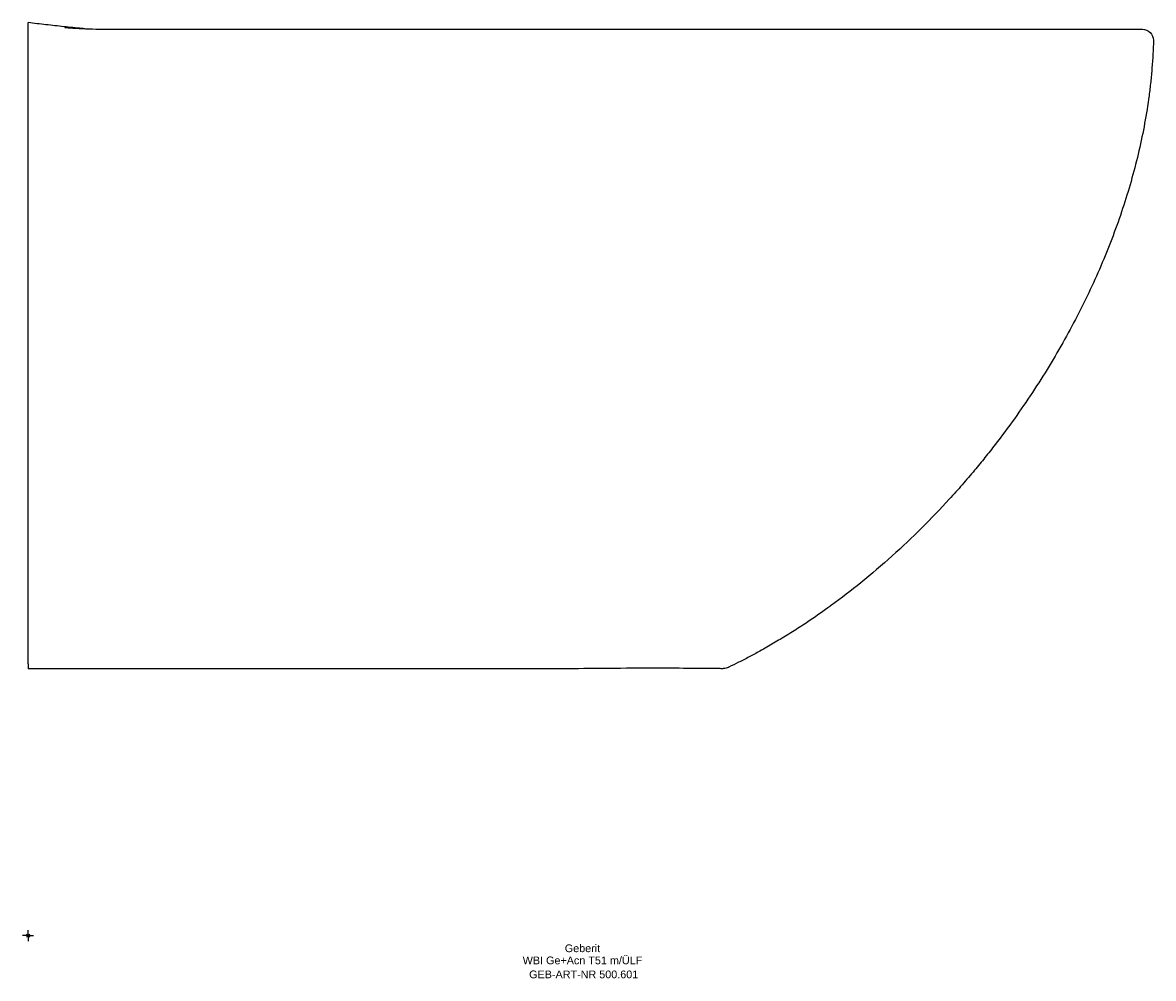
# Model space of a CAD drawing. Header units: millimetres. Extents: x -2 to 510, y -19 to 414.
import ezdxf
from ezdxf.enums import TextEntityAlignment as Align

# ---------------------------------------------------------------- set-up
doc = ezdxf.new("R2010")
doc.units = ezdxf.units.MM
doc.layers.get('0').update_dxf_attribs({"linetype": 'CONTINUOUS'})
for name, color, linetype, lineweight in [('Arbeitspunkt(DIN)', 7, 'CONTINUOUS', 25), ('GEB-ART-NR', 1, 'CONTINUOUS', 18), ('GEB-BEZUG', 2, 'CONTINUOUS', 25), ('GEB-TEXT', 5, 'CONTINUOUS', 18)]:
    doc.layers.add(name, color=color, linetype=linetype, lineweight=lineweight)
doc.layers.add('GEB-KONTUR-A', color=5, linetype='CONTINUOUS')
doc.styles.get("Standard").update_dxf_attribs({"font": 'arial.ttf'})

# ---------------------------------------------------------------- blocks, each defined once
blk = doc.blocks.new('Einfügepunkt')
at = {"layer": 'GEB-BEZUG'}
for p, q in [((-0.71, -0.71), (0.71, 0.71)), ((-0.71, 0.71), (0.71, -0.71))]:
    blk.add_line(p, q, dxfattribs=at)

msp = doc.modelspace()

# ---------------------------------------------------------------- linework, layer by layer
at = {"layer": 'Arbeitspunkt(DIN)', "ltscale": 25}
for q in [(-2.5, 0), (0, 2.5), (0, -2.5), (2.5, 0)]:
    msp.add_line((0, 0), q, dxfattribs=at)
at = {"layer": 'GEB-KONTUR-A', "ltscale": 25}
for p, q in [((0, 410.98), (0, 413.99)), ((0, 405.99), (0, 410.98)), ((505, 410.99), (505, 410.99)), ((0, 123.21), (0, 405.99)), ((0, 164.15), (0, 164.15)), ((0, 139.87), (0, 139.87)), ((0, 123.21), (0, 120.99)), ((242.65, 120.99), (242.65, 120.99))]:
    msp.add_line(p, q, dxfattribs=at)
msp.add_ellipse((247.03, 128), major_axis=(0.05, -7), ratio=0.135953, start_param=6.283119, end_param=6.283121, dxfattribs=at)
for points, knots in [([(24.94, 411.27), (24.73, 411.29), (21.81, 411.53), (16.19, 412.1), (8.09, 413.02), (2.69, 413.66), (0, 413.99)], [0.8005685, 0.8005685, 0.8005685, 0.8005685, 0.8056161, 0.8704107, 0.9352054, 1, 1, 1, 1]), ([(16.6, 411.81), (16.6, 411.81), (16.65, 411.8), (17.06, 411.77), (17.82, 411.71), (20.68, 411.5), (23.32, 411.33), (30.18, 411.05), (34.59, 410.98), (37.74, 410.98)], [8.374232, 8.374232, 8.374232, 8.374232, 8.753267, 8.753267, 10.15441, 10.15441, 13.053092, 13.053092, 17.373573, 17.373573, 17.373573, 17.373573]), ([(24.94, 411.27), (25.31, 411.25), (25.69, 411.24), (30.18, 411.05), (34.59, 410.98), (37.74, 410.98)], [12.649928, 12.649928, 12.649928, 12.649928, 13.053092, 13.053092, 17.373573, 17.373573, 17.373573, 17.373573]), ([(37.74, 410.98), (38.7, 410.98), (41.44, 410.98), (44.19, 410.98), (45.98, 410.98)], [0.5629056, 0.5629056, 0.5629056, 0.5629056, 0.605442, 0.6855789, 0.6855789, 0.6855789, 0.6855789]), ([(45.98, 410.98), (79.31, 410.99), (112.65, 410.99), (195.98, 410.99), (245.98, 410.98), (319.14, 410.98), (342.54, 410.98), (383.01, 410.98), (400.44, 410.98), (427.17, 410.98), (437.49, 410.98), (456.1, 410.98), (464.51, 410.98), (478.93, 410.98), (485.05, 410.98), (495, 410.98), (498.87, 410.98), (503.08, 410.99), (504.17, 410.99), (504.67, 410.99)], [0, 0, 0, 0, 10, 10, 25.000006, 25.000006, 31.949341, 31.949341, 37.319324, 37.319324, 41.01203, 41.01203, 44.662136, 44.662136, 48.266722, 48.266722, 51.930058, 51.930058, 54.425749, 54.425749, 54.425749, 54.425749]), ([(505, 410.99), (506.31, 410.99), (508.92, 409.9), (510, 407.29), (510, 405.99)], [0, 0, 0, 0, 0.5, 1, 1, 1, 1]), ([(510, 405.99), (510, 403.88), (509.82, 399.67), (509.4, 393.38), (508.8, 387.1), (507.8, 378.75), (506.14, 368.34), (502.7, 351.76), (496.94, 331.16), (487.83, 306.63), (476.55, 282.29), (465.34, 262.18), (455.24, 246.23), (447.1, 234.36), (439.82, 224.55), (433.7, 216.77), (428.76, 210.73), (423.39, 204.44), (419.48, 200.06), (413.49, 193.5), (409.32, 189.14), (400.67, 180.53), (396.19, 176.28), (386.96, 167.97), (382.21, 163.9), (373.02, 156.47), (368.61, 153.07), (363.59, 149.4), (363.05, 149), (359.48, 146.43), (356.43, 144.31), (351.31, 140.88), (349.26, 139.54), (345.1, 136.9), (343.01, 135.6), (338.9, 133.13), (336.88, 131.95), (333.78, 130.18), (332.7, 129.58), (329.99, 128.08), (328.36, 127.2), (325.16, 125.51), (323.58, 124.7), (320.52, 123.16), (319.03, 122.43), (317.53, 121.71)], [0, 0, 0, 0, 0.020053, 0.040105, 0.060158, 0.08021, 0.120315, 0.16042, 0.24063, 0.32084, 0.40105, 0.48126, 0.521365, 0.56147, 0.601575, 0.621628, 0.64168, 0.664354, 0.687028, 0.687028, 0.732376, 0.732376, 0.777725, 0.777725, 0.823073, 0.823073, 0.863525, 0.863525, 0.868421, 0.868421, 0.895624, 0.895624, 0.913769, 0.913769, 0.932133, 0.932133, 0.949718, 0.949718, 0.959117, 0.959117, 0.973315, 0.973315, 0.986993, 0.986993, 1, 1, 1, 1]), ([(0, 164.15), (0, 164.15), (0, 164.15), (0, 164.15), (0, 164.15), (0, 164.16), (0, 164.17), (0, 164.19), (0, 164.2), (0, 164.21), (0, 164.21), (0, 164.21), (0, 164.22), (0, 164.22), (0, 164.22), (0, 164.22), (0, 164.22), (0, 164.22), (0, 164.22), (0, 164.22), (0, 164.22), (0, 164.22), (0, 164.22), (0, 164.22), (0, 164.22), (0, 164.22), (0, 164.22), (0, 164.22), (0, 164.22), (0, 164.24), (0, 164.34), (0, 164.51)], [0, 0, 0, 0, 0.0001095, 0.0001095, 0.0009857, 0.0009857, 0.0027381, 0.0027381, 0.006245, 0.006245, 0.0066898, 0.0066898, 0.0068016, 0.0068016, 0.0068569, 0.0068569, 0.0069678, 0.0069678, 0.0070775, 0.0070775, 0.0075159, 0.0075159, 0.0083922, 0.0083922, 0.0101445, 0.0101445, 0.0134177, 0.0134177, 0.0483328, 0.0483328, 0.3296187, 0.3296187, 0.3296187, 0.3296187]), ([(0, 143.04), (0, 143.29), (0, 143.55), (0, 144), (0, 144.19), (0, 144.37)], [0.9209007, 0.9209007, 0.9209007, 0.9209007, 1.0017339, 1.0017339, 1.0592355, 1.0592355, 1.0592355, 1.0592355]), ([(0, 143.04), (0, 143.16), (0, 143.28), (0, 143.71), (0, 144.04), (0, 144.37)], [0.4570557, 0.4570557, 0.4570557, 0.4570557, 0.4943653, 0.4943653, 0.5954982, 0.5954982, 0.5954982, 0.5954982]), ([(0, 139.6), (0, 139.6), (0, 139.6), (0, 139.61), (0, 139.62), (0, 139.69), (0, 139.77), (0, 139.88)], [0.277475, 0.277475, 0.277475, 0.277475, 0.2908634, 0.2908634, 0.3412984, 0.3412984, 0.4542876, 0.4542876, 0.4542876, 0.4542876]), ([(0.02, 139.19), (0.02, 139.19), (0.02, 139.19), (0.02, 139.19), (0.02, 139.19), (0.02, 139.19), (0.02, 139.19), (0.02, 139.19), (0.02, 139.19), (0.02, 139.2), (0.02, 139.2), (0.02, 139.21), (0.02, 139.21), (0.02, 139.23), (0.02, 139.24), (0.01, 139.28), (0.01, 139.31), (0.01, 139.38), (0, 139.42), (0, 139.49), (0, 139.53), (0, 139.58), (0, 139.58), (0, 139.59), (0, 139.59), (0, 139.59), (0, 139.59), (0, 139.6), (0, 139.6), (0, 139.6), (0, 139.6), (0, 139.6), (0, 139.6), (0, 139.6), (0, 139.61), (0, 139.61), (0, 139.62), (0, 139.64)], [0, 0, 0, 0, 0.0000225, 0.0000225, 0.0000675, 0.0000675, 0.0001575, 0.0001575, 0.0005175, 0.0005175, 0.0012374, 0.0012374, 0.0026773, 0.0026773, 0.0060042, 0.0060042, 0.0148768, 0.0148768, 0.0267076, 0.0267076, 0.038331, 0.038331, 0.0398014, 0.0398014, 0.0405344, 0.0405344, 0.0412613, 0.0412613, 0.041983, 0.041983, 0.0450247, 0.0450247, 0.0490745, 0.0490745, 0.0598738, 0.0598738, 0.1175124, 0.1175124, 0.1175124, 0.1175124]), ([(242.65, 120.99), (241.78, 120.99), (240.92, 120.99), (240.07, 120.99), (239.98, 120.99), (239.89, 120.99), (239.8, 120.99), (238.94, 120.99), (238.08, 120.99), (237.25, 120.99), (237.17, 120.99), (237.1, 120.99), (237.02, 120.99), (236.18, 120.99), (235.37, 120.99), (234.53, 120.99), (234.47, 120.99), (234.41, 120.99), (234.34, 120.99), (233.49, 120.99), (232.62, 120.99), (231.73, 120.99), (231.68, 120.99), (231.63, 120.99), (231.57, 120.99), (230.68, 120.99), (229.77, 120.99), (228.88, 120.99), (228.84, 120.99), (228.79, 120.99), (228.75, 120.99), (227.85, 120.99), (226.96, 120.99), (226.08, 120.99), (226.05, 120.99), (226.02, 120.99), (225.99, 120.99), (225.1, 120.99), (224.23, 120.99), (223.34, 120.99), (223.32, 120.99), (223.3, 120.99), (223.28, 120.99), (222.38, 120.99), (221.47, 120.99), (220.51, 120.99), (220.5, 120.99), (220.49, 120.99), (220.48, 120.99), (219.5, 120.99), (218.48, 120.99), (217.42, 120.99), (216.35, 120.99), (215.25, 120.99), (214.09, 120.99), (214.08, 120.99), (214.06, 120.99), (214.05, 120.99), (212.91, 120.99), (211.72, 120.99), (210.48, 120.99), (210.45, 120.99), (210.42, 120.99), (210.39, 120.99), (209.16, 120.99), (207.89, 120.99), (206.56, 120.99), (206.51, 120.99), (206.46, 120.99), (206.41, 120.99), (205.09, 120.99), (203.72, 120.99), (202.3, 120.99), (202.22, 120.99), (202.15, 120.99), (202.08, 120.99), (200.67, 120.99), (199.21, 120.99), (197.68, 120.99), (197.59, 120.99), (197.49, 120.99), (197.39, 120.99), (195.88, 120.99), (194.31, 120.99), (192.68, 120.99), (192.55, 120.99), (192.42, 120.99), (192.3, 120.99), (190.67, 120.99), (188.98, 120.99), (187.23, 120.99), (187.07, 120.99), (186.91, 120.99), (186.75, 120.99), (185.01, 120.99), (183.2, 120.99), (181.33, 120.99), (181.13, 120.99), (180.93, 120.99), (180.73, 120.99), (178.87, 120.99), (176.93, 120.99), (174.92, 120.99), (174.68, 120.99), (174.44, 120.99), (174.19, 120.99), (172.19, 120.99), (170.11, 120.99), (167.95, 120.99), (167.66, 120.99), (167.36, 120.99), (167.07, 120.99), (164.92, 120.99), (162.69, 120.99), (160.37, 120.99), (160.02, 120.99), (159.67, 120.99), (159.32, 120.99), (157.01, 120.99), (154.62, 120.99), (152.12, 120.99), (151.71, 120.99), (151.29, 120.99), (150.87, 120.99), (148.37, 120.99), (145.78, 120.99), (143.14, 120.99), (142.66, 120.99), (142.18, 120.99), (141.7, 120.99), (139.09, 120.99), (136.46, 120.99), (133.92, 120.99), (133.41, 120.99), (132.91, 120.99), (132.41, 120.99), (129.94, 120.99), (127.57, 120.99), (125.31, 120.99), (124.82, 120.99), (124.33, 120.99), (123.85, 120.99), (121.68, 120.99), (119.62, 120.99), (117.65, 120.99), (117.19, 120.99), (116.73, 120.99), (116.27, 120.99), (114.37, 120.99), (112.55, 120.99), (110.81, 120.99), (110.37, 120.99), (109.93, 120.99), (109.5, 120.99), (107.82, 120.99), (106.21, 120.99), (104.67, 120.99), (104.25, 120.99), (103.83, 120.99), (103.42, 120.99), (101.93, 120.99), (100.49, 120.99), (99.11, 120.99), (98.71, 120.99), (98.31, 120.99), (97.91, 120.99), (96.58, 120.99), (95.29, 120.99), (94.05, 120.99), (93.67, 120.99), (93.29, 120.99), (92.91, 120.99), (91.72, 120.99), (90.57, 120.99), (89.47, 120.99), (89.1, 120.99), (88.74, 120.99), (88.38, 120.99), (87.32, 120.99), (86.3, 120.99), (85.31, 120.99), (84.96, 120.99), (84.62, 120.99), (84.27, 120.99), (83.33, 120.99), (82.41, 120.99), (81.5, 120.99), (81.16, 120.99), (80.82, 120.99), (80.49, 120.99), (79.6, 120.99), (78.73, 120.99), (77.85, 120.99), (77.5, 120.99), (77.15, 120.99), (76.8, 120.99), (75.92, 120.99), (75.04, 120.99), (74.14, 120.99), (73.77, 120.99), (73.39, 120.99), (73.01, 120.99), (72.13, 120.99), (71.24, 120.99), (70.36, 120.99), (69.97, 120.99), (69.57, 120.99), (69.18, 120.99), (68.32, 120.99), (67.46, 120.99), (66.62, 120.99), (66.22, 120.99), (65.82, 120.99), (65.42, 120.99), (64.6, 120.99), (63.78, 120.99), (62.95, 120.99), (62.54, 120.99), (62.13, 120.99), (61.71, 120.99), (60.89, 120.99), (60.06, 120.99), (59.21, 120.99), (58.76, 120.99), (58.31, 120.99), (57.85, 120.99), (56.99, 120.99), (56.1, 120.99), (55.19, 120.99), (54.68, 120.99), (54.17, 120.99), (53.66, 120.99), (52.73, 120.99), (51.78, 120.99), (50.81, 120.99), (50.25, 120.99), (49.67, 120.99), (49.09, 120.99), (48.11, 120.99), (47.1, 120.99), (46.07, 120.99), (45.44, 120.99), (44.8, 120.99), (44.15, 120.99), (43.11, 120.99), (42.04, 120.99), (40.94, 120.99), (40.24, 120.99), (39.53, 120.99), (38.8, 120.99), (37.7, 120.99), (36.56, 120.99), (35.4, 120.99), (34.62, 120.99), (33.83, 120.99), (33.03, 120.99), (31.85, 120.99), (30.65, 120.99), (29.43, 120.99), (28.56, 120.99), (27.68, 120.99), (26.78, 120.99), (25.54, 120.99), (24.26, 120.99), (22.96, 120.99), (21.99, 120.99), (21.01, 120.99), (20.01, 120.99), (18.68, 120.99), (17.33, 120.99), (15.95, 120.99), (14.87, 120.99), (13.77, 120.99), (12.65, 120.99), (11.25, 120.99), (9.81, 120.99), (8.33, 120.99), (7.13, 120.99), (5.9, 120.99), (4.64, 120.99), (3.13, 120.99), (1.59, 120.99), (0, 120.99)], [0, 0, 0, 0, 0.0188827, 0.0188827, 0.0188827, 0.0208333, 0.0208333, 0.0208333, 0.03996, 0.03996, 0.03996, 0.0416667, 0.0416667, 0.0416667, 0.0610232, 0.0610232, 0.0610232, 0.0625, 0.0625, 0.0625, 0.0821262, 0.0821262, 0.0821262, 0.0833333, 0.0833333, 0.0833333, 0.1032093, 0.1032093, 0.1032093, 0.1041667, 0.1041667, 0.1041667, 0.1242878, 0.1242878, 0.1242878, 0.125, 0.125, 0.125, 0.1453639, 0.1453639, 0.1453639, 0.1458333, 0.1458333, 0.1458333, 0.1664442, 0.1664442, 0.1664442, 0.1666667, 0.1666667, 0.1666667, 0.1875307, 0.1875307, 0.1875307, 0.2083333, 0.2083333, 0.2083333, 0.2086138, 0.2086138, 0.2086138, 0.2291667, 0.2291667, 0.2291667, 0.2296951, 0.2296951, 0.2296951, 0.25, 0.25, 0.25, 0.2507764, 0.2507764, 0.2507764, 0.2708333, 0.2708333, 0.2708333, 0.2718601, 0.2718601, 0.2718601, 0.2916667, 0.2916667, 0.2916667, 0.2929418, 0.2929418, 0.2929418, 0.3125, 0.3125, 0.3125, 0.3140215, 0.3140215, 0.3140215, 0.3333333, 0.3333333, 0.3333333, 0.3351063, 0.3351063, 0.3351063, 0.3541667, 0.3541667, 0.3541667, 0.3561877, 0.3561877, 0.3561877, 0.375, 0.375, 0.375, 0.3772684, 0.3772684, 0.3772684, 0.3958333, 0.3958333, 0.3958333, 0.3983514, 0.3983514, 0.3983514, 0.4166667, 0.4166667, 0.4166667, 0.4194353, 0.4194353, 0.4194353, 0.4375, 0.4375, 0.4375, 0.4404904, 0.4404904, 0.4404904, 0.4583333, 0.4583333, 0.4583333, 0.4615684, 0.4615684, 0.4615684, 0.4791667, 0.4791667, 0.4791667, 0.4826902, 0.4826902, 0.4826902, 0.5, 0.5, 0.5, 0.5037769, 0.5037769, 0.5037769, 0.5208333, 0.5208333, 0.5208333, 0.5248412, 0.5248412, 0.5248412, 0.5416667, 0.5416667, 0.5416667, 0.5459264, 0.5459264, 0.5459264, 0.5625, 0.5625, 0.5625, 0.5670055, 0.5670055, 0.5670055, 0.5833333, 0.5833333, 0.5833333, 0.5880841, 0.5880841, 0.5880841, 0.6041667, 0.6041667, 0.6041667, 0.6091732, 0.6091732, 0.6091732, 0.625, 0.625, 0.625, 0.630255, 0.630255, 0.630255, 0.6458333, 0.6458333, 0.6458333, 0.651354, 0.651354, 0.651354, 0.6666667, 0.6666667, 0.6666667, 0.6724265, 0.6724265, 0.6724265, 0.6875, 0.6875, 0.6875, 0.6934638, 0.6934638, 0.6934638, 0.7083333, 0.7083333, 0.7083333, 0.7145646, 0.7145646, 0.7145646, 0.7291667, 0.7291667, 0.7291667, 0.7356758, 0.7356758, 0.7356758, 0.75, 0.75, 0.75, 0.7567727, 0.7567727, 0.7567727, 0.7708333, 0.7708333, 0.7708333, 0.7778308, 0.7778308, 0.7778308, 0.7916667, 0.7916667, 0.7916667, 0.7988828, 0.7988828, 0.7988828, 0.8125, 0.8125, 0.8125, 0.8199889, 0.8199889, 0.8199889, 0.8333333, 0.8333333, 0.8333333, 0.8410714, 0.8410714, 0.8410714, 0.8541667, 0.8541667, 0.8541667, 0.8621517, 0.8621517, 0.8621517, 0.875, 0.875, 0.875, 0.8832343, 0.8832343, 0.8832343, 0.8958333, 0.8958333, 0.8958333, 0.9043186, 0.9043186, 0.9043186, 0.9166667, 0.9166667, 0.9166667, 0.9253964, 0.9253964, 0.9253964, 0.9375, 0.9375, 0.9375, 0.9464795, 0.9464795, 0.9464795, 0.9583333, 0.9583333, 0.9583333, 0.967572, 0.967572, 0.967572, 0.9791667, 0.9791667, 0.9791667, 0.98863, 0.98863, 0.98863, 1, 1, 1, 1]), ([(302.36, 121.14), (297.98, 121.18), (292.55, 121.21), (280.23, 121.23), (273.16, 121.21), (259.76, 121.11), (253.42, 121.05), (247.08, 121)], [0, 0, 0, 0, 2.275277, 2.275277, 4.632232, 4.632232, 6.554565, 6.554565, 6.554565, 6.554565]), ([(315.32, 121.07), (315.13, 121.05), (314.95, 121.04), (314.7, 121.03), (314.63, 121.03), (314.56, 121.03), (314.54, 121.03), (314.52, 121.03), (314.51, 121.03), (314.49, 121.03), (314.49, 121.03), (314.47, 121.03), (314.46, 121.03), (314.45, 121.03), (314.45, 121.03), (314.44, 121.03), (314.44, 121.03), (314.42, 121.03), (314.41, 121.03), (314.34, 121.03), (314.23, 121.03), (313.61, 121.04), (312.68, 121.05), (309.26, 121.08), (306.17, 121.11), (302.36, 121.14)], [0, 0, 0, 0, 0.055523, 0.055523, 0.074819, 0.074819, 0.079859, 0.079859, 0.082652, 0.082652, 0.088313, 0.088313, 0.09952, 0.09952, 0.115341, 0.115341, 0.162773, 0.162773, 0.305047, 0.305047, 0.732123, 0.732123, 2.019779, 2.019779, 4.000317, 4.000317, 4.000317, 4.000317])]:
    msp.add_open_spline(points, degree=3, knots=knots, dxfattribs=at)
for points in [[(504.67, 410.99), (504.89, 410.99), (505, 410.99), (505, 410.99)], [(0, 284.17), (0, 284.82), (0, 285.49), (0, 286.17)], [(0, 139.87), (0, 139.87), (0, 139.88), (0, 139.88)], [(247.08, 121), (245.6, 120.99), (244.13, 120.99), (242.65, 120.99)], [(312.5, 121.32), (312.5, 121.32), (312.5, 121.32), (312.5, 121.32)], [(317.34, 121.63), (316.7, 121.34), (316.01, 121.16), (315.32, 121.07)], [(317.53, 121.71), (317.47, 121.68), (317.41, 121.65), (317.34, 121.63)]]:
    msp.add_open_spline(points, degree=3, dxfattribs=at)

# ---------------------------------------------------------------- block references
at = {"ltscale": 25}
msp.add_blockref('Einfügepunkt', (0, 0), dxfattribs=at)

# ---------------------------------------------------------------- texts
at = {"layer": 'GEB-ART-NR'}
msp.add_text('GEB-ART-NR 500.601', height=3.5, dxfattribs=at).set_placement((251.8, -19.34), align=Align.CENTER)
at = {"layer": 'GEB-TEXT'}
for s, p in [('Geberit', (251.25, -7.5)), ('WBI Ge+Acn T51 m/ÜLF', (251.25, -13))]:
    msp.add_text(s, height=3.5, dxfattribs=at).set_placement(p, align=Align.CENTER)

doc.saveas('drawing.dxf')
